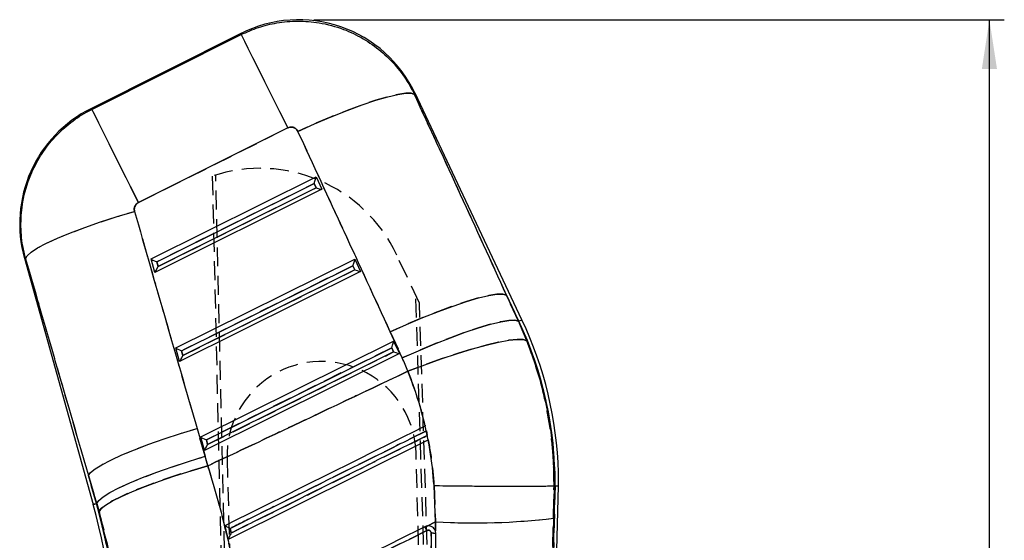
# Model space of a CAD drawing. Extents: x 35 to 384, y 14 to 286.
# Tile 13 of 20: x 128 to 194, y 243 to 278. Entities that reach past the tile are written whole.
import ezdxf

# ---------------------------------------------------------------- set-up
doc = ezdxf.new("R2010")
doc.units = 0
doc.linetypes.add('HIDDEN', pattern=[1.905, 1.27, -0.635])
doc.layers.get('0').update_dxf_attribs({"linetype": 'CONTINUOUS'})
doc.styles.add('SLDTEXTSTYLE0', font='TXT', dxfattribs={"width": 0.75})
doc.dimstyles.new('SLDDIMSTYLE1', dxfattribs={"dimtxt": 3.5, "dimasz": 3.302, "dimexe": 0, "dimexo": 0.0625, "dimgap": 0.875, "dimtad": 1, "dimdec": 0, "dimrnd": 1e-09, "dimzin": 12, "dimtxsty": 'SLDTEXTSTYLE0', "dimsah": 1, "dimcen": 0.09, "dimazin": 3, "dimtfac": 1, "dimtofl": 0, "dimtmove": 0, "dimatfit": 3, "dimtolj": 1, "dimtzin": 12})

# ---------------------------------------------------------------- blocks, each defined once
blk = doc.blocks.new('_D_1')
at = {"color": 179, "linetype": 'CONTINUOUS'}
for p, q in [((147.857, 278.422), (194.238, 278.422)), ((193.238, 92.9), (193.238, 278.422)), ((181.738, 92.9), (194.238, 92.9))]:
    blk.add_line(p, q, dxfattribs=at)
for points in [[(193.238, 278.422), (192.73, 275.12), (193.746, 275.12)], [(193.238, 92.9), (193.746, 96.202), (192.73, 96.202)]]:
    blk.add_solid(points, dxfattribs=at)
at = {"color": 179, "linetype": 'CONTINUOUS', "insert": (188.726, 182.4, 0.1), "char_height": 3.5, "attachment_point": 1, "rotation": 90, "style": 'SLDTEXTSTYLE0'}
blk.add_mtext('186', dxfattribs=at)

msp = doc.modelspace()

# ---------------------------------------------------------------- linework, layer by layer
at = {"color": 7, "linetype": 'CONTINUOUS'}
for p, q in [((142.997234, 277.510061), (132.872148, 272.445052)), ((132.944929, 272.406116), (142.974491, 277.423337)), ((161.838232, 258.288897), (154.657074, 273.4811)), ((146.105743, 271.16388), (136.076181, 266.146659)), ((136.932472, 262.36134), (148.009506, 267.865605)), ((148.009506, 267.865605), (148.401082, 267.037205)), ((137.310962, 262.166485), (147.88418, 267.420396)), ((147.88418, 267.420396), (148.016848, 267.139725)), ((148.401082, 267.037205), (137.182942, 261.462822)), ((148.016848, 267.139725), (137.39582, 261.862061)), ((128.421339, 262.412473), (133.029247, 245.882287)), ((137.182942, 261.462822), (136.932472, 262.36134)), ((137.39582, 261.862061), (137.310962, 262.166485)), ((138.597506, 256.388284), (150.612569, 262.358657)), ((138.975995, 256.193429), (150.487243, 261.913455)), ((150.487243, 261.913455), (150.619912, 261.632785)), ((150.612569, 262.358657), (151.004144, 261.530257)), ((151.004144, 261.530257), (138.847976, 255.489766)), ((150.619912, 261.632785), (139.060854, 255.889005)), ((160.801225, 259.940475), (161.607553, 258.179858)), ((161.628716, 258.189864), (160.801225, 259.940475)), ((161.628716, 258.189864), (161.607553, 258.179858)), ((161.607553, 258.179858), (162.168257, 256.8731)), ((153.796793, 255.71753), (152.990465, 257.478147)), ((140.262539, 250.415228), (153.215631, 256.851717)), ((153.215631, 256.851717), (153.607207, 256.02331)), ((138.847976, 255.489766), (138.597506, 256.388284)), ((139.060854, 255.889005), (138.975995, 256.193429)), ((153.607207, 256.02331), (140.513009, 249.51671)), ((140.641029, 250.220373), (153.090304, 256.406508)), ((153.222973, 256.125837), (140.725887, 249.915942)), ((153.090304, 256.406508), (153.222973, 256.125837)), ((140.022906, 250.99121), (140.569362, 249.117381)), ((155.348998, 251.149319), (155.345129, 251.147396)), ((155.54937, 250.228024), (155.348998, 251.149319)), ((155.483984, 250.518806), (155.418371, 250.825613)), ((140.513009, 249.51671), (140.262539, 250.415228)), ((140.725887, 249.915942), (140.641029, 250.220373)), ((142.092748, 243.544176), (155.543, 250.224865)), ((155.543, 250.224865), (155.54937, 250.228024)), ((155.54937, 250.228024), (155.547411, 250.227056)), ((133.274856, 245.95075), (132.7284, 247.824579)), ((132.7284, 247.824579), (133.252482, 245.944514)), ((156.0437, 244.72177), (155.936266, 247.154422)), ((163.077442, 198.08115), (164.29689, 247.143484)), ((163.679873, 231.645524), (164.065169, 247.147217)), ((163.995674, 247.14832), (163.947723, 244.96214)), ((163.995852, 247.148327), (163.995674, 247.14832)), ((164.065169, 247.147217), (163.995852, 247.148327)), ((133.252482, 245.944514), (133.274856, 245.95075)), ((133.431676, 245.405502), (133.274856, 245.95075)), ((156.0437, 244.72177), (155.475241, 244.439348)), ((156.029557, 244.112841), (156.0437, 244.72177)), ((163.947723, 244.96214), (163.679873, 231.645524)), ((155.475241, 244.439348), (155.327414, 244.392678)), ((156.029557, 244.112841), (156.017021, 244.143754)), ((156.060639, 243.93358), (156.029557, 244.112841)), ((155.749463, 243.952594), (155.530865, 222.799718))]:
    msp.add_line(p, q, dxfattribs=at)
at = {"color": 7, "linetype": 'HIDDEN'}
for p, q in [((142.974491, 277.423337), (132.944929, 272.406116)), ((136.076181, 266.146659), (146.105743, 271.16388)), ((141.04124, 267.922468), (142.768728, 193.303212)), ((143.023367, 193.310242), (141.270741, 267.996057)), ((147.88418, 267.420396), (137.310962, 262.166485)), ((148.016848, 267.139725), (147.88418, 267.420396)), ((137.39582, 261.862061), (148.016848, 267.139725)), ((154.95866, 259.399808), (153.434205, 262.6281)), ((137.310962, 262.166485), (137.39582, 261.862061)), ((150.487243, 261.913455), (138.975995, 256.193429)), ((150.619912, 261.632785), (150.487243, 261.913455)), ((139.060854, 255.889005), (150.619912, 261.632785)), ((156.798872, 193.690638), (154.707797, 259.93105)), ((160.801225, 259.940475), (161.628716, 258.189864)), ((161.607553, 258.179858), (160.801225, 259.940475)), ((157.053508, 193.697668), (154.95866, 259.399808)), ((161.628716, 258.189864), (161.607553, 258.179858)), ((162.168257, 256.8731), (161.607553, 258.179858)), ((152.990465, 257.478147), (153.796793, 255.71753)), ((138.975995, 256.193429), (139.060854, 255.889005)), ((153.090304, 256.406508), (140.641029, 250.220373)), ((140.725887, 249.915942), (153.222973, 256.125837)), ((153.222973, 256.125837), (153.090304, 256.406508)), ((140.569362, 249.117381), (140.022906, 250.99121)), ((155.418371, 250.825613), (155.483984, 250.518806)), ((155.489719, 250.521652), (155.423286, 250.828057)), ((140.641029, 250.220373), (140.725887, 249.915942)), ((142.032659, 248.959489), (143.563541, 193.325161)), ((156.258703, 193.675722), (154.727854, 249.308817)), ((133.252482, 245.944514), (132.7284, 247.824579)), ((132.7284, 247.824579), (133.274856, 245.95075)), ((155.936266, 247.154422), (156.0437, 244.72177)), ((164.065169, 247.147217), (163.679873, 231.645524)), ((163.947723, 244.96214), (163.995674, 247.14832)), ((133.252482, 245.944514), (133.274856, 245.95075)), ((133.274856, 245.95075), (133.431676, 245.405502)), ((155.475241, 244.439348), (156.0437, 244.72177)), ((156.0437, 244.72177), (156.029557, 244.112841)), ((163.679873, 231.645524), (163.947723, 244.96214)), ((155.327414, 244.392678), (155.490341, 244.441337)), ((142.092748, 243.544176), (142.093098, 243.544347)), ((155.530865, 222.799718), (155.749463, 243.952594))]:
    msp.add_line(p, q, dxfattribs=at)
at = {"color": 8, "linetype": 'CONTINUOUS', "flags": 128}
for points in [[(142.974491, 277.423337), (142.994704, 277.50042), (142.997234, 277.510061)], [(154.657074, 273.4811), (154.652879, 273.471415), (154.619327, 273.393988)], [(132.872148, 272.445052), (132.880236, 272.440716), (132.944929, 272.406116)], [(128.502658, 262.383349), (128.430376, 262.409239), (128.421339, 262.412473)], [(161.628716, 258.189864), (161.720347, 258.233174), (161.785829, 258.264131), (161.825129, 258.282706), (161.838232, 258.288897)], [(133.029247, 245.882287), (133.04321, 245.886184), (133.085082, 245.897851), (133.154853, 245.917305), (133.252482, 245.944514)]]:
    msp.add_lwpolyline(points, dxfattribs=at)
at = {"color": 7, "linetype": 'HIDDEN', "flags": 128}
for points in [[(142.997234, 277.510061), (142.994704, 277.50042), (142.974491, 277.423337)], [(142.974491, 277.423337), (143.04367, 277.285054), (143.197148, 276.978239), (143.431286, 276.510193), (143.740545, 275.891974), (144.117596, 275.138244), (144.553513, 274.266824), (145.037972, 273.298382), (145.559498, 272.255837), (146.105743, 271.16388)], [(154.619327, 273.393988), (154.408351, 273.481368), (154.031881, 273.486167), (153.498663, 273.408278), (152.821093, 273.249521), (152.014914, 273.013576), (151.098859, 272.705912), (150.094217, 272.333711), (149.024334, 271.9056), (147.914073, 271.431528), (146.789235, 270.922519)], [(154.619327, 273.393988), (154.652879, 273.471415), (154.657074, 273.4811)], [(132.944929, 272.406116), (132.880236, 272.440716), (132.872148, 272.445052)], [(132.944929, 272.406116), (133.014108, 272.267833), (133.167586, 271.961018), (133.401724, 271.492972), (133.710983, 270.874753), (134.088034, 270.121023), (134.523953, 269.24961), (135.008408, 268.281161), (135.529938, 267.238616), (136.076181, 266.146659)], [(128.502658, 262.383349), (128.601807, 262.580461), (128.873489, 262.821875), (129.311627, 263.102188), (129.906422, 263.415142), (130.644566, 263.753727), (131.509556, 264.110378), (132.482039, 264.477111), (133.540264, 264.845721), (134.660563, 265.207968), (135.817873, 265.555754)], [(128.421339, 262.412473), (128.430376, 262.409239), (128.502658, 262.383349)], [(160.801225, 259.940475), (160.555903, 260.007388), (160.154502, 259.996481), (159.605883, 259.907998), (158.922163, 259.743899), (158.118439, 259.507797), (157.212461, 259.204916), (156.224236, 258.841939), (155.175586, 258.426882), (154.089669, 257.968917), (152.990465, 257.478147)], [(161.607553, 258.179858), (161.362231, 258.246771), (160.960829, 258.235864), (160.412211, 258.147388), (159.72849, 257.983282), (158.924766, 257.747188), (158.018789, 257.444299), (157.030564, 257.081322), (155.981914, 256.666272), (154.895997, 256.2083), (153.796793, 255.71753)], [(162.168257, 256.8731), (161.925613, 256.953358), (161.521157, 256.963945), (160.963913, 256.904646), (160.266312, 256.776779), (159.44392, 256.583198), (158.515083, 256.32821), (157.500527, 256.01752), (156.422882, 255.658045), (155.306195, 255.257815), (154.175379, 254.825763)], [(132.7284, 247.824579), (132.866378, 248.028755), (133.166815, 248.274698), (133.623338, 248.557195), (134.226254, 248.870238), (134.96277, 249.207191), (135.817251, 249.560907), (136.771555, 249.923869), (137.805435, 250.288374), (138.896941, 250.646695), (140.022906, 250.99121)], [(133.274856, 245.95075), (133.412833, 246.154926), (133.71327, 246.40087), (134.169793, 246.683366), (134.772713, 246.99641), (135.509225, 247.33337), (136.363706, 247.687078), (137.318014, 248.050041), (138.35189, 248.414546), (139.443396, 248.772866), (140.569362, 249.117381)], [(140.749979, 248.484879), (139.621599, 248.153202), (138.52766, 247.80748), (137.491333, 247.455038), (136.534567, 247.103348), (135.677631, 246.759854), (134.938675, 246.431827), (134.333349, 246.126227), (133.874478, 245.849519), (133.571784, 245.607569), (133.431676, 245.405502)], [(133.252482, 245.944514), (133.154853, 245.917305), (133.085082, 245.897851), (133.04321, 245.886184), (133.029247, 245.882287)]]:
    msp.add_lwpolyline(points, dxfattribs=at)
at = {"color": 7, "linetype": 'CONTINUOUS', "flags": 128}
for points in [[(142.974491, 277.423337), (143.04367, 277.285054), (143.197148, 276.978239), (143.431286, 276.510193), (143.740545, 275.891974), (144.117596, 275.138244), (144.553513, 274.266824), (145.037972, 273.298382), (145.559498, 272.255837), (146.105743, 271.16388)], [(146.789235, 270.922519), (147.914073, 271.431528), (149.024334, 271.9056), (150.094217, 272.333711), (151.098859, 272.705912), (152.014914, 273.013576), (152.821093, 273.249521), (153.498663, 273.408278), (154.031881, 273.486167), (154.408351, 273.481368), (154.619327, 273.393988)], [(132.944929, 272.406116), (133.014108, 272.267833), (133.167586, 271.961018), (133.401724, 271.492972), (133.710983, 270.874753), (134.088034, 270.121023), (134.523953, 269.24961), (135.008408, 268.281161), (135.529938, 267.238616), (136.076181, 266.146659)], [(128.502658, 262.383349), (128.601807, 262.580461), (128.873489, 262.821875), (129.311627, 263.102188), (129.906422, 263.415142), (130.644566, 263.753727), (131.509556, 264.110378), (132.482039, 264.477111), (133.540264, 264.845721), (134.660563, 265.207968), (135.817873, 265.555754)], [(152.990465, 257.478147), (154.089669, 257.968917), (155.175586, 258.426882), (156.224236, 258.841939), (157.212461, 259.204916), (158.118439, 259.507797), (158.922163, 259.743899), (159.605883, 259.907998), (160.154502, 259.996481), (160.555903, 260.007388), (160.801225, 259.940475)], [(153.796793, 255.71753), (154.895997, 256.2083), (155.981914, 256.666272), (157.030564, 257.081322), (158.018789, 257.444299), (158.924766, 257.747188), (159.72849, 257.983282), (160.412211, 258.147388), (160.960829, 258.235864), (161.362231, 258.246771), (161.607553, 258.179858)], [(154.175379, 254.825763), (155.306195, 255.257815), (156.422882, 255.658045), (157.500527, 256.01752), (158.515083, 256.32821), (159.44392, 256.583198), (160.266312, 256.776779), (160.963913, 256.904646), (161.521157, 256.963945), (161.925613, 256.953358), (162.168257, 256.8731)], [(132.7284, 247.824579), (132.866378, 248.028755), (133.166815, 248.274698), (133.623338, 248.557195), (134.226254, 248.870238), (134.96277, 249.207191), (135.817251, 249.560907), (136.771555, 249.923869), (137.805435, 250.288374), (138.896941, 250.646695), (140.022906, 250.99121)], [(133.274856, 245.95075), (133.412833, 246.154926), (133.71327, 246.40087), (134.169793, 246.683366), (134.772713, 246.99641), (135.509225, 247.33337), (136.363706, 247.687078), (137.318014, 248.050041), (138.35189, 248.414546), (139.443396, 248.772866), (140.569362, 249.117381)], [(133.431676, 245.405502), (133.571784, 245.607569), (133.874478, 245.849519), (134.333349, 246.126227), (134.938675, 246.431827), (135.677631, 246.759854), (136.534567, 247.103348), (137.491333, 247.455038), (138.52766, 247.80748), (139.621599, 248.153202), (140.749979, 248.484879)]]:
    msp.add_lwpolyline(points, dxfattribs=at)
at = {"color": 7, "linetype": 'CONTINUOUS'}
for centre, radius, start, end in [((146.85707, 269.794135), 8.6275, 24.94416154, 116.96025616), ((136.731986, 264.72913), 8.6275, 116.23056053, 195.86259893), ((138.656365, 247.331128), 25.409469, 359.58529857, 25.29950461), ((138.656365, 247.331128), 25.641212, 1.57620195, 25.29950461), ((138.656365, 247.331128), 25.641212, 359.58073667, 1.57620195), ((84.399519, 232.326396), 50.483788, 1.57847233, 15.57620195), ((84.399519, 232.326396), 50.715531, 1.58079079, 15.57620195), ((158.646611, 289.203968), 44.558289, 266.65111083, 276.83267909), ((139.56293, 236.395388), 17.67698, 25.96970909, 26.89858588)]:
    msp.add_arc(centre, radius, start, end, dxfattribs=at)
at = {"color": 7, "linetype": 'HIDDEN'}
for centre, radius, start, end in [((144.255274, 258.294025), 10.150712, 25.27556502, 108.45932504), ((138.656365, 247.331128), 25.409469, 359.58529857, 25.29950461), ((148.380258, 249.134153), 6.35, 1.57620195, 181.57620195), ((84.399519, 232.326396), 50.715531, 1.58079079, 15.57620195), ((158.646611, 289.203968), 44.558289, 266.65111083, 276.83267909), ((-39.635738, 147.30724), 217.79856, 26.39645312, 26.47184185)]:
    msp.add_arc(centre, radius, start, end, dxfattribs=at)
at = {"color": 7, "linetype": 'CONTINUOUS'}
for centre, major_axis, ratio, start_param, end_param in [((92.230035, 263.043348), (-163.012994, 345.314803), 0.159482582, 4.6282833, 4.667138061), ((91.73252, 264.037894), (-163.037172, 345.303375), 0.138218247, 4.628262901, 4.667117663), ((147.865523, 267.457694), (0.142238, 0.409862), 0.068966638, 4.645223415, 6.206597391), ((147.998192, 267.177024), (0.401987, -0.139504), 0.068599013, 4.782605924, 6.216019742), ((178.825086, 307.605366), (-103.099579, 375.134792), 0.135617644, 1.645791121, 1.684931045), ((179.322601, 306.61082), (-102.87959, 375.196076), 0.156481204, 1.645959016, 1.68509894), ((137.292303, 262.203782), (0.360344, -0.160438), 0.067363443, 3.232773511, 4.794147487), ((150.468585, 261.950749), (0.142238, 0.409862), 0.068966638, 4.645223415, 6.206597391), ((137.377164, 261.899356), (0.193749, 0.435161), 0.06773113, 3.223351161, 4.656764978), ((150.601254, 261.67008), (0.401987, -0.139504), 0.068599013, 4.782605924, 6.216019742), ((153.071648, 256.443805), (0.142238, 0.409862), 0.068966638, 4.645223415, 6.206597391), ((138.957337, 256.230724), (0.360344, -0.160438), 0.067363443, 3.232773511, 4.794147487), ((153.204317, 256.163135), (0.401987, -0.139504), 0.068599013, 4.782605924, 6.216019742), ((139.042198, 255.926298), (0.193749, 0.435161), 0.06773113, 3.223351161, 4.656764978), ((138.06521, 248.512863), (-7.741664, 15.475798), 0.999926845, 4.622021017, 4.678015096), ((140.622371, 250.257667), (0.360344, -0.160438), 0.067363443, 3.232773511, 4.794147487), ((140.707232, 249.95324), (0.193749, 0.435161), 0.06773113, 3.223351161, 4.656764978), ((84.21966, 232.685939), (-26.261958, 52.49837), 0.999926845, 4.521084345, 4.532290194)]:
    msp.add_ellipse(centre, major_axis=major_axis, ratio=ratio, start_param=start_param, end_param=end_param, dxfattribs=at)
at = {"color": 7, "linetype": 'HIDDEN'}
for centre, major_axis, ratio, start_param, end_param in [((92.230035, 263.043348), (-163.012994, 345.314803), 0.159482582, 4.6282833, 4.667138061), ((91.73252, 264.037894), (-163.037172, 345.303375), 0.138218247, 4.628262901, 4.667117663), ((178.825086, 307.605366), (-103.099579, 375.134792), 0.135617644, 1.645791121, 1.684931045), ((179.322601, 306.61082), (-102.87959, 375.196076), 0.156481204, 1.645959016, 1.68509894), ((138.06521, 248.512863), (-7.741664, 15.475798), 0.999926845, 4.622021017, 4.678015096), ((84.21966, 232.685939), (-26.261958, 52.49837), 0.999926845, 4.521084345, 4.532290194)]:
    msp.add_ellipse(centre, major_axis=major_axis, ratio=ratio, start_param=start_param, end_param=end_param, dxfattribs=at)
at = {"color": 7, "linetype": 'CONTINUOUS'}
for points, knots in [([(142.974491, 277.423337), (143.359373, 277.594602), (144.129135, 277.937131), (145.416718, 278.24555), (146.789176, 278.364803), (148.308663, 278.244562), (149.794806, 277.848268), (151.188664, 277.183385), (152.386677, 276.345292), (153.41816, 275.31616), (154.15224, 274.309919), (154.495454, 273.636896), (154.619327, 273.393988)], [0, 0, 0, 0, 0.092114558, 0.18422883, 0.288392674, 0.392556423, 0.516343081, 0.622683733, 0.729024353, 0.834678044, 0.940331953, 1, 1, 1, 1]), ([(128.502658, 262.383349), (128.432598, 262.669503), (128.245008, 263.435692), (128.149973, 264.723114), (128.290069, 266.340791), (128.745069, 267.890973), (129.477513, 269.302123), (130.33855, 270.454839), (131.382575, 271.444433), (132.285605, 272.062982), (132.827172, 272.344831), (132.944929, 272.406116)], [0, 0, 0, 0, 0.074457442, 0.199362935, 0.324268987, 0.483490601, 0.604086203, 0.72468146, 0.845548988, 0.966416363, 1, 1, 1, 1]), ([(146.789235, 270.922519), (146.781998, 270.936975), (146.749293, 271.002302), (146.663368, 271.103689), (146.534413, 271.180753), (146.392934, 271.21897), (146.250481, 271.221376), (146.151976, 271.182246), (146.105743, 271.16388)], [0, 0, 0, 0, 0.060465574, 0.273244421, 0.486140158, 0.609924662, 0.816918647, 1, 1, 1, 1]), ([(136.076181, 266.146659), (136.069243, 266.143057), (136.012569, 266.113632), (135.917402, 266.036386), (135.837178, 265.907434), (135.795636, 265.761309), (135.795172, 265.645815), (135.813614, 265.572649), (135.817873, 265.555754)], [0, 0, 0, 0, 0.033512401, 0.273755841, 0.513954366, 0.673699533, 0.924654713, 1, 1, 1, 1]), ([(162.168257, 256.8731), (162.540626, 255.816053), (163.292307, 253.682251), (163.896474, 250.398827), (163.963662, 248.201228), (163.995852, 247.148327)], [0, 0, 0, 0, 0.338340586, 0.682989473, 1, 1, 1, 1]), ([(140.749979, 248.484879), (142.056718, 249.099448), (146.535301, 251.205757), (151.007826, 253.32492), (154.175379, 254.825763)], [0, 0, 0, 0, 0.291775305, 1, 1, 1, 1]), ([(155.345129, 251.147396), (155.185655, 251.771162), (154.865519, 253.023335), (154.405993, 254.22347), (154.175379, 254.825763)], [0, 0, 0, 0, 0.4981464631, 1, 1, 1, 1]), ([(155.345129, 251.147396), (155.193543, 251.072106), (154.314721, 250.635609), (150.526965, 248.754265), (146.189469, 246.599887), (142.579207, 244.806721), (141.877885, 244.458384)], [0, 0, 0, 0, 0.033767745, 0.195768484, 0.843771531, 1, 1, 1, 1]), ([(142.236746, 244.280293), (142.418566, 244.370572), (143.327667, 244.821964), (147.145863, 246.71787), (151.357927, 248.809346), (154.84269, 250.539751), (155.418371, 250.825613)], [0, 0, 0, 0, 0.041380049, 0.206900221, 0.868980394, 1, 1, 1, 1]), ([(155.483984, 250.518806), (155.302166, 250.428522), (154.393077, 249.977104), (150.574905, 248.081145), (146.364672, 245.990561), (142.881695, 244.261147), (142.307832, 243.976205)], [0, 0, 0, 0, 0.041397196, 0.206986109, 0.869341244, 1, 1, 1, 1]), ([(155.936266, 247.154422), (155.864919, 247.962447), (155.773993, 248.992204), (155.583926, 250.00647), (155.543, 250.224865)], [0, 0, 0, 0, 0.784676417, 1, 1, 1, 1]), ([(140.749979, 248.484879), (141.229653, 246.824564), (142.196351, 243.478501), (142.800159, 240.029681), (143.104358, 238.292165)], [0, 0, 0, 0, 0.496199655, 1, 1, 1, 1]), ([(155.936266, 247.154422), (155.982193, 247.153834), (156.334309, 247.149327), (157.141893, 247.139684), (158.336612, 247.127519), (159.610364, 247.117514), (160.776984, 247.11165), (161.807861, 247.11002), (162.669008, 247.112925), (163.337664, 247.120282), (163.80789, 247.131804), (163.93308, 247.142814), (163.995674, 247.14832)], [0, 0, 0, 0, 0.01148245, 0.088035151, 0.202035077, 0.31603488, 0.430030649, 0.544026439, 0.658019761, 0.772013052, 0.886006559, 1, 1, 1, 1]), ([(164.065169, 247.147217), (164.219059, 247.14471), (164.373539, 247.142194), (164.296302, 247.143501), (164.296007, 247.143506)], [0, 0, 0, 0, 0.996187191, 1, 1, 1, 1]), ([(134.866758, 237.892359), (134.708948, 239.151341), (134.390117, 241.694918), (133.753294, 244.160365), (133.431676, 245.405502)], [0, 0, 0, 0, 0.4949650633, 1, 1, 1, 1]), ([(141.877885, 244.458384), (141.922057, 244.270444), (141.99366, 243.96579), (142.065302, 243.660957), (142.092748, 243.544176)], [0, 0, 0, 0, 0.616898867, 1, 1, 1, 1]), ([(142.236746, 244.280293), (142.235672, 244.280797), (142.190696, 244.301906), (142.104011, 244.342847), (141.999738, 244.393513), (141.929662, 244.428762), (141.887748, 244.45098), (141.881112, 244.455962), (141.877885, 244.458384)], [0, 0, 0, 0, 0.006560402, 0.274719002, 0.524348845, 0.693227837, 0.85084128, 1, 1, 1, 1]), ([(142.307832, 243.976205), (142.300318, 244.00835), (142.276621, 244.109724), (142.252927, 244.211078), (142.236746, 244.280293)], [0, 0, 0, 0, 0.317092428, 1, 1, 1, 1]), ([(155.327414, 244.392678), (153.370705, 243.420747), (149.457286, 241.476885), (145.543836, 239.533113), (143.587111, 238.561227)], [0, 0, 0, 0, 0.499999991, 1, 1, 1, 1]), ([(143.716818, 238.307476), (145.653688, 239.269184), (149.566441, 241.211974), (153.479135, 243.15491), (155.454988, 244.136065)], [0, 0, 0, 0, 0.495014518, 1, 1, 1, 1]), ([(155.454986, 244.136072), (155.477666, 244.144567), (155.521942, 244.161151), (155.593278, 244.155598), (155.65744, 244.128948), (155.708752, 244.08219), (155.743281, 244.021138), (155.7474, 243.975426), (155.749458, 243.952594)], [0, 0, 0, 0, 0.173758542, 0.339218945, 0.50455731, 0.669828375, 0.835089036, 1, 1, 1, 1]), ([(156.017021, 244.143754), (155.997122, 244.180921), (155.950246, 244.268478), (155.830044, 244.374064), (155.670467, 244.441463), (155.546427, 244.449289), (155.482651, 244.440383), (155.475241, 244.439348)], [0, 0, 0, 0, 0.1907110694, 0.4492676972, 0.7077365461, 0.9660411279, 1, 1, 1, 1]), ([(142.307832, 243.976205), (142.307325, 243.975132), (142.286647, 243.931339), (142.238189, 243.82982), (142.173966, 243.697763), (142.126752, 243.603902), (142.100899, 243.554971), (142.095705, 243.547898), (142.093098, 243.544347)], [0, 0, 0, 0, 0.005767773, 0.235422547, 0.54832125, 0.748195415, 0.873602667, 1, 1, 1, 1]), ([(156.060644, 243.933409), (156.055574, 243.935517), (156.045104, 243.939872), (155.974349, 243.94599), (155.871177, 243.950866), (155.790036, 243.952118), (155.749465, 243.952743)], [0, 0, 0, 0, 0.238339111, 0.49222688, 0.746112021, 1, 1, 1, 1]), ([(155.930015, 231.399446), (155.93166, 231.556537), (155.941798, 232.524369), (155.979356, 236.114503), (156.021249, 240.135458), (156.054548, 243.345697), (156.060646, 243.93358)], [0, 0, 0, 0, 0.037599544, 0.231650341, 0.859293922, 1, 1, 1, 1])]:
    msp.add_open_spline(points, degree=3, knots=knots, dxfattribs=at)
at = {"color": 7, "linetype": 'HIDDEN'}
for points, knots in [([(146.105743, 271.16388), (146.129876, 271.174553), (146.205429, 271.207964), (146.346136, 271.226037), (146.495244, 271.196356), (146.630297, 271.126086), (146.728462, 271.035098), (146.772697, 270.953154), (146.789235, 270.922519)], [0, 0, 0, 0, 0.0976155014, 0.3055957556, 0.5135166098, 0.6526385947, 0.8701356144, 1, 1, 1, 1]), ([(135.817873, 265.555754), (135.807627, 265.610775), (135.786904, 265.722057), (135.822015, 265.868384), (135.890656, 265.997632), (135.974133, 266.088449), (136.049499, 266.131439), (136.076181, 266.146659)], [0, 0, 0, 0, 0.239977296, 0.4853575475, 0.6288397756, 0.868597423, 1, 1, 1, 1]), ([(163.995852, 247.148327), (163.9885, 247.714911), (163.972327, 248.961092), (163.774578, 250.879246), (163.411709, 252.904091), (162.892133, 254.914491), (162.409549, 256.22023), (162.168257, 256.8731)], [0, 0, 0, 0, 0.170522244, 0.375057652, 0.57959185, 0.789795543, 1, 1, 1, 1]), ([(154.175379, 254.825763), (151.007826, 253.32492), (146.535301, 251.205757), (142.056718, 249.099448), (140.749979, 248.484879)], [0, 0, 0, 0, 0.708224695, 1, 1, 1, 1]), ([(154.175379, 254.825763), (154.404378, 254.22794), (154.864061, 253.027892), (155.184382, 251.77576), (155.345129, 251.147396)], [0, 0, 0, 0, 0.498165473, 1, 1, 1, 1]), ([(155.418371, 250.825613), (155.236553, 250.73533), (154.327463, 250.283911), (150.509291, 248.387951), (146.297231, 246.296467), (142.812432, 244.566142), (142.236746, 244.280293)], [0, 0, 0, 0, 0.041380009, 0.206900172, 0.868980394, 1, 1, 1, 1]), ([(142.307832, 243.976205), (142.489652, 244.066486), (143.398748, 244.51789), (147.216961, 246.413759), (151.427185, 248.504358), (154.910127, 250.233851), (155.483984, 250.518806)], [0, 0, 0, 0, 0.041397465, 0.206986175, 0.869341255, 1, 1, 1, 1]), ([(155.543, 250.224865), (155.648179, 249.624233), (155.826361, 248.606713), (155.904324, 247.576506), (155.936266, 247.154422)], [0, 0, 0, 0, 0.590290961, 1, 1, 1, 1]), ([(143.104358, 238.292165), (142.801832, 240.001193), (142.345685, 242.578047), (141.494986, 245.968698), (140.998314, 247.646155), (140.749979, 248.484879)], [0, 0, 0, 0, 0.496136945, 0.748069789, 1, 1, 1, 1]), ([(133.431676, 245.405502), (133.747293, 244.185836), (134.385115, 241.72105), (134.705109, 239.177346), (134.866758, 237.892359)], [0, 0, 0, 0, 0.49483644, 1, 1, 1, 1]), ([(142.236746, 244.280293), (142.252927, 244.211078), (142.276621, 244.109724), (142.300318, 244.00835), (142.307832, 243.976205)], [0, 0, 0, 0, 0.682907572, 1, 1, 1, 1]), ([(155.454988, 244.136065), (153.479135, 243.15491), (149.566441, 241.211974), (145.653688, 239.269184), (143.716818, 238.307476)], [0, 0, 0, 0, 0.504985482, 1, 1, 1, 1]), ([(155.749458, 243.952594), (155.747273, 243.976104), (155.74296, 244.022511), (155.707435, 244.083849), (155.655584, 244.130122), (155.59087, 244.15619), (155.520181, 244.160778), (155.476712, 244.144305), (155.454986, 244.136072)], [0, 0, 0, 0, 0.169748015, 0.335080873, 0.500563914, 0.66617763, 0.833153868, 1, 1, 1, 1]), ([(156.060637, 243.933267), (156.055567, 243.935402), (156.045096, 243.93981), (155.974344, 243.94594), (155.87117, 243.950815), (155.790028, 243.952001), (155.749458, 243.952594)], [0, 0, 0, 0, 0.238339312, 0.49222566, 0.746113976, 1, 1, 1, 1])]:
    msp.add_open_spline(points, degree=3, knots=knots, dxfattribs=at)

# ---------------------------------------------------------------- dimensions: what is measured, and where the dimension line sits
at = {"color": 179, "linetype": 'CONTINUOUS'}
dim = msp.add_linear_dim(base=(193.237866, 278.421635), p1=(180.737866, 92.899981), p2=(146.85707, 278.421635), angle=90, dimstyle='SLDDIMSTYLE1', dxfattribs=at)
dim.commit()
dim.dimension.update_dxf_attribs({"geometry": '_D_1', "text_midpoint": (193.237866, 187.700911), "dimtype": 160})

doc.saveas('drawing.dxf')
